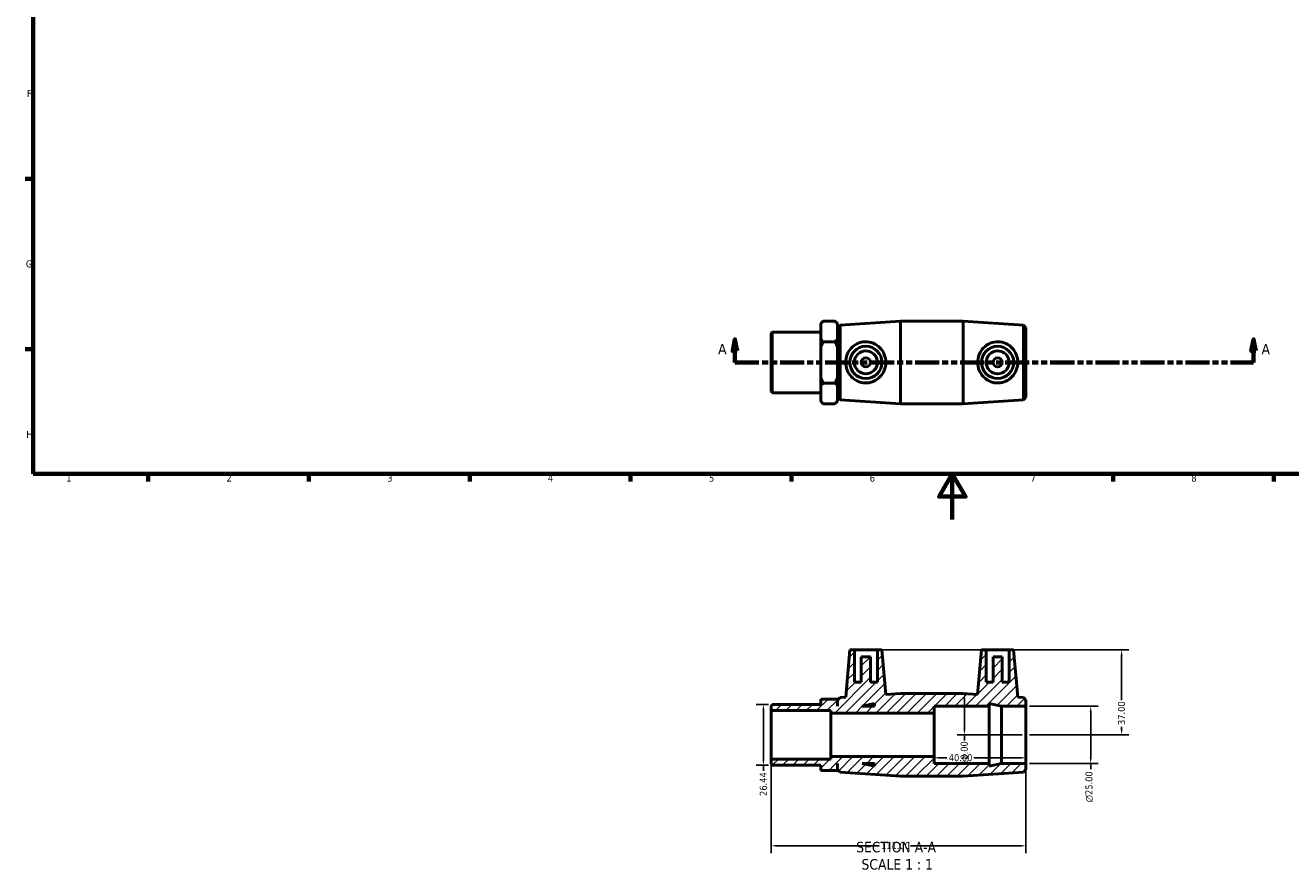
# Model space of a CAD drawing. Header units: millimetres. Extents: x 0 to 895, y -151 to 594.
# Tile 1 of 3: x 17 to 568, y -151 to 215. Entities that reach past the tile are written whole.
import ezdxf

# ---------------------------------------------------------------- set-up
doc = ezdxf.new("R2010")
doc.units = ezdxf.units.MM
doc.linetypes.add('DOUBLE_DASH_CHAIN', pattern=[1.2403, 0.6614, -0.0827, 0.1654, -0.0827, 0.1654, -0.0827])
for name, color, linetype, lineweight in [('Border (ANSI)', 7, 'Continuous', 70), ('Dimension (ANSI)', 7, 'Continuous', 25), ('Hatch (ANSI)', 7, 'Continuous', 18), ('Section Line (ANSI)', 7, 'DOUBLE_DASH_CHAIN', 70), ('Symbol (ANSI)', 7, 'Continuous', 25), ('Visible (ANSI)', 7, 'Continuous', 50)]:
    doc.layers.add(name, color=color, linetype=linetype, lineweight=lineweight)
doc.styles.add('Label Text (ANSI)', font='tahoma.ttf')
doc.styles.add('Note Text (ANSI)', font='tahoma.ttf')
doc.dimstyles.new('Default - mm (ANSI)', dxfattribs={"dimtxt": 3.048, "dimasz": 2.5, "dimexe": 3.175, "dimexo": 1.6002, "dimgap": 0.8, "dimtad": 0, "dimtoh": 1, "dimrnd": 1e-08, "dimzin": 4, "dimdsep": 46, "dimtxsty": 'Note Text (ANSI)', "dimcen": 0.09, "dimdle": 10, "dimclrd": 256, "dimclre": 256, "dimclrt": 256, "dimadec": 1, "dimazin": 1, "dimtfac": 1, "dimtofl": 0, "dimtmove": 0, "dimatfit": 3, "dimfxl": 1, "dimtolj": 1, "dimtzin": 4, "dimlwd": -1, "dimlwe": -1, "dimarcsym": 0})

# ---------------------------------------------------------------- blocks, each defined once
blk = doc.blocks.new('Borders Default Border')
at = {"layer": 'Border (ANSI)'}
for p, q in [((20, 148.5), (16.55, 148.5)), ((20, 74.25), (16.55, 74.25)), ((70.08, 20), (70.08, 16.55)), ((140.17, 20), (140.17, 16.55)), ((210.25, 20), (210.25, 16.55)), ((280.33, 20), (280.33, 16.55)), ((350.42, 20), (350.42, 16.55)), ((490.58, 20), (490.58, 16.55)), ((560.67, 20), (560.67, 16.55))]:
    blk.add_line(p, q, dxfattribs=at)
at = {"layer": 'Border (ANSI)', "flags": 128}
for points in [[(20, 20), (20, 574), (821, 574), (821, 20), (20, 20)], [(420.5, 0), (420.5, 20), (414.73, 10), (426.27, 10), (420.5, 20)]]:
    blk.add_lwpolyline(points, dxfattribs=at)
at = {"layer": 'Border (ANSI)', "color": 230, "true_color": 0xff0080, "char_height": 3.05, "attachment_point": 7, "style": 'Note Text (ANSI)'}
for s, insert in [('F', (17.29, 184.1)), ('G', (16.81, 109.79)), ('H', (16.97, 35.6)), ('1', (34.35, 16.55)), ('2', (104.2, 16.55)), ('3', (174.26, 16.49)), ('4', (244.23, 16.55)), ('5', (314.48, 16.49)), ('6', (384.49, 16.49)), ('7', (454.6, 16.55)), ('8', (524.63, 16.48))]:
    blk.add_mtext(s, dxfattribs=dict(at, insert=insert))
blk = doc.blocks.new('2dTransSection0')
at = {"layer": 'Section Line (ANSI)', "linetype": 'Continuous'}
for p, q in [((325.79, 78.49), (324.79, 73.49)), ((325.79, 73.49), (325.79, 78.49)), ((326.79, 73.49), (325.79, 78.49)), ((551.76, 78.49), (550.76, 73.49)), ((551.76, 73.49), (551.76, 78.49)), ((552.76, 73.49), (551.76, 78.49)), ((324.79, 73.49), (326.79, 73.49)), ((325.79, 68.49), (325.79, 73.49)), ((550.76, 73.49), (552.76, 73.49)), ((551.76, 68.49), (551.76, 73.49)), ((325.79, 68.49), (335.82, 68.49)), ((541.73, 68.49), (551.76, 68.49))]:
    blk.add_line(p, q, dxfattribs=at)
at = {"layer": 'Section Line (ANSI)', "linetype": 'DOUBLE_DASH_CHAIN', "ltscale": 15.827467}
blk.add_line((325.79, 68.49), (551.76, 68.49), dxfattribs=at)
at = {"layer": 'Section Line (ANSI)', "linetype": 'Continuous', "flags": 128}
for points in [[(326.79, 73.49), (325.79, 78.49), (324.79, 73.49), (326.79, 73.49)], [(552.76, 73.49), (551.76, 78.49), (550.76, 73.49), (552.76, 73.49)]]:
    blk.add_lwpolyline(points, dxfattribs=at)
at = {"layer": 'Section Line (ANSI)'}
for points in [[(326.79, 73.49), (325.79, 78.49), (324.79, 73.49), (326.79, 73.49)], [(552.76, 73.49), (551.76, 78.49), (550.76, 73.49), (552.76, 73.49)]]:
    blk.add_solid(points, dxfattribs=at)
at = {"layer": 'Section Line (ANSI)', "char_height": 4.57, "attachment_point": 7, "style": 'Label Text (ANSI)'}
for insert in [(318.43, 71.99), (555.23, 71.99)]:
    blk.add_mtext('A', dxfattribs=dict(at, insert=insert))
blk = doc.blocks.new('*D7')
at = {"layer": 'Defpoints', "color": 0, "transparency": 16777216}
for p in [(412.53, -93.73), (452.53, -93.73), (412.53, -103.73)]:
    blk.add_point(p, dxfattribs=at)
at = {"layer": 'Dimension (ANSI)', "transparency": 16777216}
for p, q in [((415.03, -103.73), (418.15, -103.73)), ((450.03, -103.73), (429.92, -103.73))]:
    blk.add_line(p, q, dxfattribs=at)
for points in [[(415.03, -103.32), (415.03, -104.15), (412.53, -103.73)], [(450.03, -103.32), (450.03, -104.15), (452.53, -103.73)]]:
    blk.add_solid(points, dxfattribs=at)
at = {"layer": 'Dimension (ANSI)', "color": 230, "true_color": 0xff0080, "transparency": 16777216, "insert": (418.95, -102.15), "char_height": 3.048, "attachment_point": 1, "style": 'Note Text (ANSI)'}
blk.add_mtext('\\A1;40.00', dxfattribs=at)
blk = doc.blocks.new('*D8')
at = {"layer": 'Defpoints', "color": 0, "transparency": 16777216}
for p in [(452.53, -81.23), (452.53, -106.23), (480.8, -106.23)]:
    blk.add_point(p, dxfattribs=at)
at = {"layer": 'Dimension (ANSI)', "transparency": 16777216}
for p, q in [((454.13, -81.23), (483.98, -81.23)), ((480.8, -83.73), (480.8, -103.73)), ((454.13, -106.23), (483.98, -106.23)), ((480.8, -106.23), (480.8, -108.73))]:
    blk.add_line(p, q, dxfattribs=at)
for points in [[(480.38, -83.73), (481.22, -83.73), (480.8, -81.23)], [(480.38, -103.73), (481.22, -103.73), (480.8, -106.23)]]:
    blk.add_solid(points, dxfattribs=at)
at = {"layer": 'Dimension (ANSI)', "color": 230, "true_color": 0xff0080, "transparency": 16777216, "insert": (478.51, -123.08), "char_height": 3.048, "attachment_point": 1, "rotation": 90, "style": 'Note Text (ANSI)'}
blk.add_mtext('\\A1;\\fAIGDT|b0|i0;\\H3.0480;\\ln\\fTahoma|b0|i0;\\H3.0480;25.00', dxfattribs=at)
blk = doc.blocks.new('*D9')
at = {"layer": 'Defpoints', "color": 0, "transparency": 16777216}
for p in [(342.06, -80.51), (338.18, -106.95), (342.06, -106.95)]:
    blk.add_point(p, dxfattribs=at)
at = {"layer": 'Dimension (ANSI)', "transparency": 16777216}
for p, q in [((340.46, -80.51), (335, -80.51)), ((338.18, -83.01), (338.18, -104.45)), ((340.46, -106.95), (335, -106.95)), ((338.18, -106.95), (338.18, -109.45))]:
    blk.add_line(p, q, dxfattribs=at)
for points in [[(337.76, -83.01), (338.6, -83.01), (338.18, -80.51)], [(337.76, -104.45), (338.6, -104.45), (338.18, -106.95)]]:
    blk.add_solid(points, dxfattribs=at)
at = {"layer": 'Dimension (ANSI)', "color": 230, "true_color": 0xff0080, "transparency": 16777216, "insert": (336.59, -120.35), "char_height": 3.048, "attachment_point": 1, "rotation": 90, "style": 'Note Text (ANSI)'}
blk.add_mtext('\\A1;26.44', dxfattribs=at)
blk = doc.blocks.new('*D10')
at = {"layer": 'Defpoints', "color": 0, "transparency": 16777216}
for p in [(341.53, -104.31), (452.53, -106.23), (452.53, -142.07)]:
    blk.add_point(p, dxfattribs=at)
at = {"layer": 'Dimension (ANSI)', "transparency": 16777216}
for p, q in [((341.53, -105.91), (341.53, -145.25)), ((452.53, -107.83), (452.53, -145.25)), ((344.03, -142.07), (388.64, -142.07)), ((450.03, -142.07), (402.32, -142.07))]:
    blk.add_line(p, q, dxfattribs=at)
for points in [[(344.03, -141.65), (344.03, -142.49), (341.53, -142.07)], [(450.03, -141.65), (450.03, -142.49), (452.53, -142.07)]]:
    blk.add_solid(points, dxfattribs=at)
at = {"layer": 'Dimension (ANSI)', "color": 230, "true_color": 0xff0080, "transparency": 16777216, "insert": (389.44, -140.48), "char_height": 3.048, "attachment_point": 1, "style": 'Note Text (ANSI)'}
blk.add_mtext('\\A1;111.00', dxfattribs=at)
blk = doc.blocks.new('*D11')
at = {"layer": 'Defpoints', "color": 0, "transparency": 16777216}
for p in [(387.83, -56.73), (452.53, -93.73), (494.27, -93.73)]:
    blk.add_point(p, dxfattribs=at)
at = {"layer": 'Dimension (ANSI)', "transparency": 16777216}
for p, q in [((389.43, -56.73), (497.44, -56.73)), ((494.27, -59.23), (494.27, -78.6)), ((454.13, -93.73), (497.44, -93.73)), ((494.27, -91.23), (494.27, -90.25))]:
    blk.add_line(p, q, dxfattribs=at)
for points in [[(493.85, -59.23), (494.68, -59.23), (494.27, -56.73)], [(493.85, -91.23), (494.68, -91.23), (494.27, -93.73)]]:
    blk.add_solid(points, dxfattribs=at)
at = {"layer": 'Dimension (ANSI)', "color": 230, "true_color": 0xff0080, "transparency": 16777216, "insert": (492.68, -89.45), "char_height": 3.048, "attachment_point": 1, "rotation": 90, "style": 'Note Text (ANSI)'}
blk.add_mtext('\\A1;37.00', dxfattribs=at)
blk = doc.blocks.new('*D12')
at = {"layer": 'Defpoints', "color": 0, "transparency": 16777216}
for p in [(425.2, -75.73), (425.76, -93.73), (452.53, -93.73)]:
    blk.add_point(p, dxfattribs=at)
at = {"layer": 'Dimension (ANSI)', "transparency": 16777216}
for p, q in [((425.76, -78.23), (425.76, -91.23)), ((450.93, -93.73), (422.59, -93.73)), ((425.76, -93.73), (425.76, -96.23))]:
    blk.add_line(p, q, dxfattribs=at)
for points in [[(425.35, -78.23), (426.18, -78.23), (425.76, -75.73)], [(425.35, -91.23), (426.18, -91.23), (425.76, -93.73)]]:
    blk.add_solid(points, dxfattribs=at)
at = {"layer": 'Dimension (ANSI)', "color": 230, "true_color": 0xff0080, "transparency": 16777216, "insert": (424.17, -106.82), "char_height": 3.048, "attachment_point": 1, "rotation": 90, "style": 'Note Text (ANSI)'}
blk.add_mtext('\\A1;18.00', dxfattribs=at)

msp = doc.modelspace()

# ---------------------------------------------------------------- hatches: boundary and pattern name
at = {"layer": 'Hatch (ANSI)'}
h = msp.add_hatch(dxfattribs=at)
h.set_pattern_fill('ANSI31', color=256, scale=25.4, style=0)
h.set_pattern_definition([(45, (0, 0), (-2.245064, 2.245064), [])])
h.paths.add_polyline_path([(412.531, -103.232), (367.631, -103.232), (367.631, -104.309), (341.531, -104.309), (341.531, -106.424), (342.06, -106.953), (363.181, -106.953), (363.181, -109.321), (370.431, -109.321), (370.431, -106.232), (370.531, -106.232), (370.531, -108.852), (371.609, -110.003), (397.865, -111.732), (425.198, -111.732), (451.454, -110.003), (452.531, -108.852), (452.531, -106.232), (441.865, -106.232), (436.531, -107.366), (436.531, -106.232), (412.531, -106.232)])
h.paths.add_polyline_path([(386.531, -107.366), (381.198, -106.232), (386.531, -106.232)], flags=0)
h.paths.add_polyline_path([(387.831, -56.732), (387.831, -70.732), (384.831, -70.732), (384.831, -59.732), (380.831, -59.732), (380.831, -70.732), (377.831, -70.732), (377.831, -56.732), (375.831, -56.732), (374.032, -77.302), (371.609, -77.462), (370.531, -78.612), (370.531, -81.232), (370.431, -81.232), (370.431, -78.144), (363.181, -78.144), (363.181, -80.512), (342.06, -80.512), (341.531, -81.041), (341.531, -83.156), (367.631, -83.156), (367.631, -84.232), (412.531, -84.232), (412.531, -81.232), (436.531, -81.232), (436.531, -80.099), (441.865, -81.232), (452.531, -81.232), (452.531, -78.612), (451.454, -77.462), (449.031, -77.302), (447.231, -56.732), (445.231, -56.732), (445.231, -70.732), (442.231, -70.732), (442.231, -59.732), (438.231, -59.732), (438.231, -70.732), (435.231, -70.732), (435.231, -56.732), (433.231, -56.732), (431.532, -76.15), (425.198, -75.732), (397.865, -75.732), (391.53, -76.15), (389.831, -56.732)])
h.paths.add_polyline_path([(381.198, -81.232), (386.531, -80.099), (386.531, -81.232)], flags=0)

# ---------------------------------------------------------------- linework, layer by layer
at = {"layer": 'Visible (ANSI)'}
for p, q in [((363.181, 85.407), (364.261, 86.487)), ((363.181, 85.276), (363.181, 85.407)), ((363.181, 78.697), (363.181, 85.276)), ((369.351, 86.487), (364.261, 86.487)), ((370.431, 85.407), (369.351, 86.487)), ((370.431, 85.407), (370.431, 85.276)), ((370.431, 85.276), (370.431, 78.697)), ((370.531, 83.607), (371.609, 84.758)), ((370.531, 53.367), (370.531, 83.607)), ((371.609, 84.758), (397.865, 86.487)), ((371.609, 84.758), (371.609, 52.216)), ((397.865, 50.487), (397.865, 86.487)), ((397.865, 86.487), (425.198, 86.487)), ((425.198, 50.487), (425.198, 86.487)), ((451.454, 84.758), (425.198, 86.487)), ((451.454, 52.216), (451.454, 84.758)), ((452.531, 83.607), (451.454, 84.758)), ((452.531, 83.607), (452.531, 53.367)), ((341.531, 81.179), (342.06, 81.707)), ((341.531, 55.795), (341.531, 81.179)), ((342.06, 81.707), (342.06, 55.266)), ((342.06, 81.707), (363.181, 81.707)), ((363.181, 75.066), (363.181, 78.697)), ((369.351, 77.487), (364.261, 77.487)), ((370.431, 80.987), (370.531, 80.987)), ((370.431, 78.697), (370.431, 75.066)), ((363.181, 61.908), (363.181, 75.066)), ((370.431, 75.066), (370.431, 61.908)), ((363.181, 58.276), (363.181, 61.908)), ((370.431, 61.908), (370.431, 58.276)), ((341.531, 55.795), (342.06, 55.266)), ((342.06, 55.266), (363.181, 55.266)), ((363.181, 51.697), (363.181, 58.276)), ((369.351, 59.487), (364.261, 59.487)), ((370.431, 58.276), (370.431, 51.697)), ((370.431, 55.987), (370.531, 55.987)), ((363.181, 51.567), (363.181, 51.697)), ((363.181, 51.567), (364.261, 50.487)), ((364.261, 50.487), (369.351, 50.487)), ((370.431, 51.567), (369.351, 50.487)), ((370.431, 51.697), (370.431, 51.567)), ((370.531, 53.367), (371.609, 52.216)), ((371.609, 52.216), (397.865, 50.487)), ((397.865, 50.487), (425.198, 50.487)), ((451.454, 52.216), (425.198, 50.487)), ((452.531, 53.367), (451.454, 52.216)), ((375.831, -56.732), (374.032, -77.302)), ((377.831, -56.732), (375.831, -56.732)), ((377.831, -70.732), (377.831, -56.732)), ((377.831, -56.732), (387.831, -56.732)), ((384.831, -59.732), (380.831, -59.732)), ((380.831, -59.732), (380.831, -70.732)), ((384.831, -70.732), (384.831, -59.732)), ((387.831, -56.732), (387.831, -70.732)), ((389.831, -56.732), (387.831, -56.732)), ((391.53, -76.15), (389.831, -56.732)), ((433.231, -56.732), (431.532, -76.15)), ((435.231, -56.732), (433.231, -56.732)), ((435.231, -70.732), (435.231, -56.732)), ((435.231, -56.732), (445.231, -56.732)), ((442.231, -59.732), (438.231, -59.732)), ((438.231, -59.732), (438.231, -70.732)), ((442.231, -70.732), (442.231, -59.732)), ((447.231, -56.732), (445.231, -56.732)), ((445.231, -56.732), (445.231, -70.732)), ((449.031, -77.302), (447.231, -56.732)), ((380.831, -70.732), (377.831, -70.732)), ((387.831, -70.732), (384.831, -70.732)), ((438.231, -70.732), (435.231, -70.732)), ((445.231, -70.732), (442.231, -70.732)), ((397.865, -75.732), (391.53, -76.15)), ((425.198, -75.732), (397.865, -75.732)), ((431.532, -76.15), (425.198, -75.732)), ((342.06, -80.512), (341.531, -81.041)), ((341.531, -81.041), (341.531, -83.156)), ((363.181, -80.512), (342.06, -80.512)), ((370.431, -78.144), (363.181, -78.144)), ((363.181, -78.144), (363.181, -80.512)), ((370.431, -81.232), (370.431, -78.144)), ((370.531, -81.232), (370.431, -81.232)), ((371.609, -77.462), (370.531, -78.612)), ((370.531, -78.612), (370.531, -81.232)), ((374.032, -77.302), (371.609, -77.462)), ((381.198, -81.232), (386.531, -80.099)), ((386.531, -81.232), (381.198, -81.232)), ((386.531, -80.099), (386.531, -81.232)), ((412.531, -84.232), (412.531, -81.232)), ((412.531, -81.232), (436.531, -81.232)), ((436.531, -81.232), (436.531, -80.099)), ((436.531, -80.099), (441.865, -81.232)), ((436.531, -106.232), (436.531, -81.232)), ((441.865, -81.232), (452.531, -81.232)), ((441.865, -106.232), (441.865, -81.232)), ((451.454, -77.462), (449.031, -77.302)), ((452.531, -78.612), (451.454, -77.462)), ((452.531, -81.232), (452.531, -78.612)), ((452.531, -106.232), (452.531, -81.232)), ((341.531, -83.156), (367.631, -83.156)), ((341.531, -104.309), (341.531, -83.156)), ((367.631, -83.156), (367.631, -84.232)), ((367.631, -84.232), (412.531, -84.232)), ((367.631, -103.232), (367.631, -84.232)), ((412.531, -103.232), (412.531, -84.232)), ((367.631, -104.309), (341.531, -104.309)), ((341.531, -104.309), (341.531, -106.424)), ((412.531, -103.232), (367.631, -103.232)), ((367.631, -103.232), (367.631, -104.309)), ((412.531, -106.232), (412.531, -103.232)), ((341.531, -106.424), (342.06, -106.953)), ((342.06, -106.953), (363.181, -106.953)), ((363.181, -106.953), (363.181, -109.321)), ((363.181, -109.321), (370.431, -109.321)), ((370.431, -109.321), (370.431, -106.232)), ((370.431, -106.232), (370.531, -106.232)), ((370.531, -106.232), (370.531, -108.852)), ((370.531, -108.852), (371.609, -110.003)), ((371.609, -110.003), (397.865, -111.732)), ((386.531, -107.366), (381.198, -106.232)), ((381.198, -106.232), (386.531, -106.232)), ((386.531, -106.232), (386.531, -107.366)), ((436.531, -106.232), (412.531, -106.232)), ((425.198, -111.732), (451.454, -110.003)), ((441.865, -106.232), (436.531, -107.366)), ((436.531, -107.366), (436.531, -106.232)), ((452.531, -106.232), (441.865, -106.232)), ((451.454, -110.003), (452.531, -108.852)), ((452.531, -108.852), (452.531, -106.232)), ((397.865, -111.732), (425.198, -111.732))]:
    msp.add_line(p, q, dxfattribs=at)
for centre, radius in [((382.831, 68.487), 7), ((382.831, 68.487), 5), ((440.231, 68.487), 7), ((440.231, 68.487), 5), ((382.831, 68.487), 2), ((440.231, 68.487), 2)]:
    msp.add_circle(centre, radius, dxfattribs=at)
for points in [[(363.181, 85.276), (363.637, 85.863), (364.261, 86.487)], [(369.351, 86.487), (369.975, 85.863), (370.431, 85.276)], [(364.261, 77.487), (363.637, 78.111), (363.181, 78.697)], [(363.181, 75.066), (363.637, 76.239), (364.261, 77.487)], [(370.431, 78.697), (369.975, 78.111), (369.351, 77.487)], [(369.351, 77.487), (369.975, 76.239), (370.431, 75.066)], [(364.261, 59.487), (363.637, 60.735), (363.181, 61.908)], [(370.431, 61.908), (369.975, 60.735), (369.351, 59.487)], [(363.181, 58.276), (363.637, 58.863), (364.261, 59.487)], [(369.351, 59.487), (369.975, 58.863), (370.431, 58.276)], [(364.261, 50.487), (363.637, 51.111), (363.181, 51.697)], [(370.431, 51.697), (369.975, 51.111), (369.351, 50.487)]]:
    msp.add_rational_spline(points, [1, 1.00241153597, 1], degree=2, dxfattribs=at)
for points, knots in [([(382.476, 59.519), (381.374, 59.557), (380.221, 59.825), (378.135, 60.794), (377.201, 61.493), (375.734, 63.062), (375.096, 64.046), (374.244, 66.204), (374.032, 67.379), (374.032, 69.595), (374.244, 70.77), (375.096, 72.928), (375.734, 73.912), (377.201, 75.481), (378.135, 76.18), (380.221, 77.148), (381.374, 77.416), (383.666, 77.496), (384.903, 77.276), (387.142, 76.354), (388.148, 75.654), (389.711, 74.062), (390.388, 73.067), (391.298, 70.858), (391.53, 69.642), (391.53, 67.332), (391.298, 66.116), (390.388, 63.906), (389.711, 62.911), (388.148, 61.32), (387.142, 60.62), (384.903, 59.698), (383.666, 59.478), (382.476, 59.519)], [0, 0, 0, 0, 0.3311674, 0.3311674, 0.6623348, 0.6623348, 0.9947857, 0.9947857, 1.3272367, 1.3272367, 1.6596876, 1.6596876, 1.9921385, 1.9921385, 2.3233059, 2.3233059, 2.6544733, 2.6544733, 3.0125123, 3.0125123, 3.3705512, 3.3705512, 3.7171123, 3.7171123, 4.0636734, 4.0636734, 4.4102345, 4.4102345, 4.7567956, 4.7567956, 5.1148346, 5.1148346, 5.4728735, 5.4728735, 5.4728735, 5.4728735]), ([(440.587, 59.519), (439.396, 59.478), (438.16, 59.698), (435.921, 60.62), (434.914, 61.32), (433.351, 62.911), (432.675, 63.906), (431.765, 66.116), (431.532, 67.332), (431.532, 69.642), (431.765, 70.858), (432.675, 73.067), (433.351, 74.062), (434.914, 75.654), (435.921, 76.354), (438.16, 77.276), (439.396, 77.496), (441.688, 77.416), (442.842, 77.148), (444.927, 76.18), (445.861, 75.481), (447.328, 73.912), (447.966, 72.928), (448.818, 70.77), (449.031, 69.595), (449.031, 67.379), (448.818, 66.204), (447.966, 64.046), (447.328, 63.062), (445.861, 61.493), (444.927, 60.794), (442.842, 59.825), (441.688, 59.557), (440.587, 59.519)], [0, 0, 0, 0, 0.358039, 0.358039, 0.7160779, 0.7160779, 1.062639, 1.062639, 1.4092001, 1.4092001, 1.7557612, 1.7557612, 2.1023223, 2.1023223, 2.4603613, 2.4603613, 2.8184002, 2.8184002, 3.1495676, 3.1495676, 3.480735, 3.480735, 3.8131859, 3.8131859, 4.1456369, 4.1456369, 4.4780878, 4.4780878, 4.8105387, 4.8105387, 5.1417061, 5.1417061, 5.4728735, 5.4728735, 5.4728735, 5.4728735])]:
    msp.add_open_spline(points, degree=3, knots=knots, dxfattribs=at)

# ---------------------------------------------------------------- block references
msp.add_blockref('Borders Default Border', (0, 0))
at = {"layer": 'Section Line (ANSI)'}
msp.add_blockref('2dTransSection0', (0, 0), dxfattribs=at)

# ---------------------------------------------------------------- texts
at = {"layer": 'Symbol (ANSI)', "char_height": 4.572, "attachment_point": 7, "style": 'Label Text (ANSI)'}
for s, insert in [('SECTION A-A', (378.607, -144.997)), ('SCALE 1 : 1', (380.926, -152.51))]:
    msp.add_mtext(s, dxfattribs=dict(at, insert=insert))

# ---------------------------------------------------------------- dimensions: what is measured, and where the dimension line sits
at = {"layer": 'Dimension (ANSI)'}
for base, p1, p2, angle, override, picture, middle in [((494.267, -93.732), (387.831, -56.732), (452.531, -93.732), 90, {"dimtoh": 0, "dimdec": 2, "dimtp": 0, "dimtm": 0, "dimtdec": 2, "dimatfit": 1}, '*D11', (494.267, -84.423)), ((425.763, -93.732), (425.198, -75.732), (452.531, -93.732), 90, {"dimtoh": 0, "dimdec": 2, "dimse1": 1, "dimtp": 0, "dimtm": 0, "dimtdec": 2, "dimatfit": 2}, '*D12', (425.763, -101.928)), ((338.18, -106.953), (342.06, -80.512), (342.06, -106.953), 90, {"dimtoh": 0, "dimdec": 2, "dimtp": 0, "dimtm": 0, "dimtdec": 2, "dimatfit": 2}, '*D9', (338.18, -115.301)), ((412.531, -103.732), (452.531, -93.732), (412.531, -93.732), 180, {"dimtoh": 0, "dimdec": 2, "dimse1": 1, "dimse2": 1, "dimtp": 0, "dimtm": 0, "dimtdec": 2, "dimatfit": 1}, '*D7', (424.031, -103.732)), ((452.531, -142.07), (341.531, -104.309), (452.531, -106.232), 180, {"dimtoh": 0, "dimdec": 2, "dimtp": 0, "dimtm": 0, "dimtdec": 2, "dimatfit": 1}, '*D10', (395.484, -142.07))]:
    dim = msp.add_linear_dim(base=base, p1=p1, p2=p2, angle=angle, dimstyle='Default - mm (ANSI)', override=override, dxfattribs=at)
    dim.commit()
    dim.dimension.update_dxf_attribs({"geometry": picture, "text_midpoint": middle, "dimtype": 160})
dim = msp.add_linear_dim(base=(480.801, -106.232), p1=(452.531, -81.232), p2=(452.531, -106.232), angle=90, text='\\fAIGDT|b0|i0;\\H3.0480;\\ln\\fTahoma|b0|i0;\\H3.0480;<>', dimstyle='Default - mm (ANSI)', override={"dimtoh": 0, "dimdec": 2, "dimtp": 0, "dimtm": 0, "dimtdec": 2, "dimatfit": 2}, dxfattribs=at)
dim.commit()
dim.dimension.update_dxf_attribs({"geometry": '*D8', "text_midpoint": (480.801, -116.305), "dimtype": 160})

doc.saveas('drawing.dxf')
